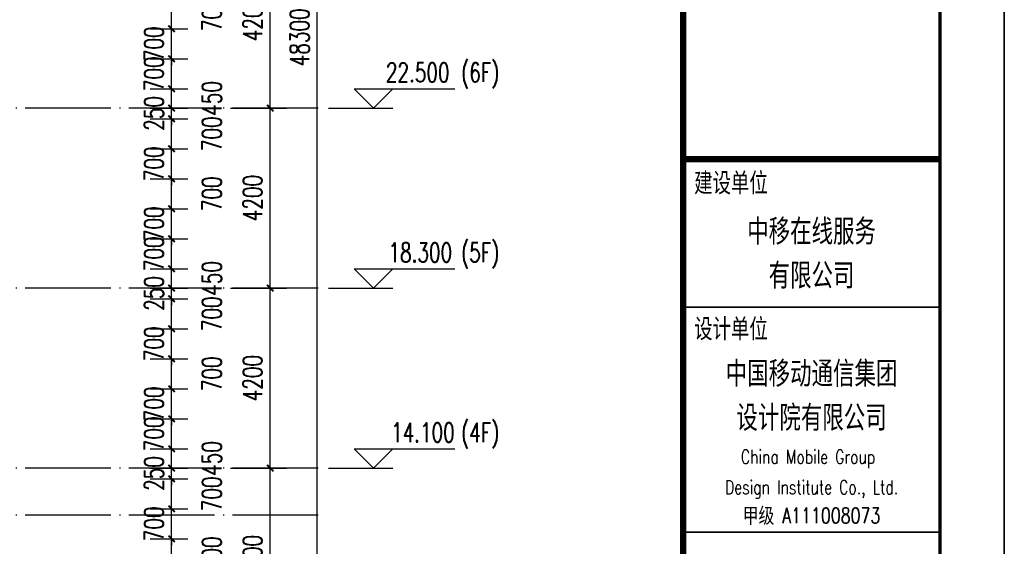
# Model space of a CAD drawing. Header units: millimetres. Extents: x 708158 to 1984082, y -168213 to -53.
# Tile 213 of 220: x 1063620 to 1086608, y -73681 to -61396. Entities that reach past the tile are written whole.
import ezdxf
from ezdxf.enums import TextEntityAlignment as Align

# ---------------------------------------------------------------- set-up
doc = ezdxf.new("R2010")
doc.units = ezdxf.units.MM
doc.header["$LTSCALE"] = 1000
doc.linetypes.add('DOTE', pattern=[2.42, 2, -0.2, 0.02, -0.2])
doc.layers.get('0').update_dxf_attribs({"color": 8})
for name, color, linetype in [('A-AXIS', 1, 'DOTE'), ('DIM_ELEV', 3, 'Continuous'), ('PUB_DIM', 3, 'Continuous'), ('PUB_TEXT', 7, 'Continuous')]:
    doc.layers.add(name, color=color, linetype=linetype)
doc.layers.add('图框', color=4, linetype='Continuous', lineweight=35)
doc.styles.add('-黑体', font='simhei.ttf', dxfattribs={"width": 0.8})
doc.styles.add('_TCH_DIM', font='SIMPLEX', dxfattribs={"bigfont": 'GBCBIG'})
doc.styles.add('_TCH_DIM_T3', font='SIMPLEX', dxfattribs={"width": 0.705882, "bigfont": 'GBCBIG'})
doc.styles.add('TK', font='complex_.ttf', dxfattribs={"width": 0.75, "bigfont": 'china'})
doc.dimstyles.new('_TCH_ARCH&&150', dxfattribs={"dimtxt": 446.25, "dimasz": 150, "dimexe": 375, "dimexo": 450, "dimgap": 189.375, "dimtad": 1, "dimdec": 0, "dimzin": 0, "dimdsep": 46, "dimtxsty": '_TCH_DIM_T3', "dimblk": 'ARCHTICK', "dimcen": 0.09, "dimclrt": 7, "dimazin": 2, "dimtfac": 1, "dimtdec": 0, "dimtix": 1, "dimtmove": 2, "dimatfit": 3, "dimfxl": 1, "dimtolj": 1, "dimtzin": 0, "dimarcsym": 0})

# ---------------------------------------------------------------- blocks, each defined once
blk = doc.blocks.new('A$C998f5811')
at = {"layer": '图框', "color": 4}
for p, q in [((0, 0), (0, 89100)), ((-7500, 39600), (-1500, 39600)), ((-7500, 34350), (-1500, 34350))]:
    blk.add_line(p, q, dxfattribs=at)
at = {"layer": '图框', "color": 4, "const_width": 74.2}
blk.add_lwpolyline([(-122400, 1500), (-1500, 1500), (-1500, 87600), (-122400, 87600)], close=True, dxfattribs=at)
at = {"layer": '图框', "const_width": 150}
blk.add_lwpolyline([(-7500, 87600), (-7500, 1500)], dxfattribs=at)
at = {"layer": '图框', "linetype": 'Continuous', "const_width": 150}
blk.add_lwpolyline([(-7500, 43050), (-1500, 43050)], dxfattribs=at)
at = {"layer": '图框', "style": '-黑体', "width": 0.7}
for s, p in [('建设单位', (-7241, 42277)), ('设计单位', (-7241, 38874))]:
    blk.add_text(s, height=450, dxfattribs=at).set_placement(p)
for s, p in [('中移在线服务', (-4500, 41114)), ('有限公司', (-4500, 40086)), ('中国移动通信集团', (-4500, 37798)), ('设计院有限公司', (-4500, 36770))]:
    blk.add_text(s, height=525, dxfattribs=at).set_placement(p, align=Align.CENTER)
at = {"layer": '图框', "color": 4, "style": 'TK', "width": 0.75}
for s, height, p in [('China Mobile Group ', 320, (-4500, 35947)), ('Design Institute Co., Ltd.', 320, (-4500, 35237)), ('甲级 A111008073', 360, (-4500, 34557))]:
    blk.add_text(s, height=height, dxfattribs=at).set_placement(p, align=Align.CENTER)
blk = doc.blocks.new('_ArchTick')
at = {"color": 0, "linetype": 'ByBlock', "const_width": 0.3}
blk.add_lwpolyline([(-0.5, -0.5), (0.5, 0.5)], dxfattribs=at)
blk = doc.blocks.new('*D279')
at = {"layer": 'Defpoints', "color": 0, "transparency": 16777216}
for p in [(1066219, -73507), (1067167, -73507), (1066219, -74207)]:
    blk.add_point(p, dxfattribs=at)
at = {"layer": 'PUB_DIM', "color": 0, "lineweight": -2, "transparency": 16777216}
for p, q in [((1066669, -73507), (1067542, -73507)), ((1067167, -74207), (1067167, -73507)), ((1066669, -74207), (1067542, -74207))]:
    blk.add_line(p, q, dxfattribs=at)
at = {"layer": 'PUB_DIM', "color": 0, "lineweight": -2, "transparency": 16777216, "xscale": 150, "yscale": 150, "zscale": 150}
for p, rotation in [((1067167, -73507), 90), ((1067167, -74207), 270)]:
    blk.add_blockref('_ArchTick', p, dxfattribs=dict(at, rotation=rotation))
at = {"layer": 'PUB_DIM', "color": 7, "transparency": 16777216, "insert": (1068105, -73857), "char_height": 446.2, "attachment_point": 5, "rotation": 90, "style": '_TCH_DIM_T3'}
blk.add_mtext('\\A1;700', dxfattribs=at)
blk = doc.blocks.new('*D280')
at = {"layer": 'Defpoints', "color": 0, "transparency": 16777216}
for p in [(1066219, -72807), (1067167, -72807), (1066219, -73507)]:
    blk.add_point(p, dxfattribs=at)
at = {"layer": 'PUB_DIM', "color": 0, "lineweight": -2, "transparency": 16777216}
for p, q in [((1066669, -72807), (1067542, -72807)), ((1067167, -72807), (1067167, -72657)), ((1067167, -73507), (1067167, -72807)), ((1066669, -73507), (1067542, -73507)), ((1067167, -73507), (1067167, -73657))]:
    blk.add_line(p, q, dxfattribs=at)
at = {"layer": 'PUB_DIM', "color": 0, "lineweight": -2, "transparency": 16777216, "xscale": 150, "yscale": 150, "zscale": 150}
for p, rotation in [((1067167, -72807), 270), ((1067167, -73507), 90)]:
    blk.add_blockref('_ArchTick', p, dxfattribs=dict(at, rotation=rotation))
at = {"layer": 'PUB_DIM', "color": 7, "transparency": 16777216, "insert": (1066755, -73157), "char_height": 446.2, "attachment_point": 5, "rotation": 90, "style": '_TCH_DIM_T3'}
blk.add_mtext('\\A1;700', dxfattribs=at)
blk = doc.blocks.new('*D281')
at = {"layer": 'Defpoints', "color": 0, "transparency": 16777216}
for p in [(1066219, -72107), (1067167, -72107), (1066219, -72807)]:
    blk.add_point(p, dxfattribs=at)
at = {"layer": 'PUB_DIM', "color": 0, "lineweight": -2, "transparency": 16777216}
for p, q in [((1066669, -72107), (1067542, -72107)), ((1067167, -72807), (1067167, -72107)), ((1066669, -72807), (1067542, -72807))]:
    blk.add_line(p, q, dxfattribs=at)
at = {"layer": 'PUB_DIM', "color": 0, "lineweight": -2, "transparency": 16777216, "xscale": 150, "yscale": 150, "zscale": 150}
for p, rotation in [((1067167, -72107), 90), ((1067167, -72807), 270)]:
    blk.add_blockref('_ArchTick', p, dxfattribs=dict(at, rotation=rotation))
at = {"layer": 'PUB_DIM', "color": 7, "transparency": 16777216, "insert": (1068105, -72457), "char_height": 446.2, "attachment_point": 5, "rotation": 90, "style": '_TCH_DIM_T3'}
blk.add_mtext('\\A1;700', dxfattribs=at)
blk = doc.blocks.new('*D282')
at = {"layer": 'Defpoints', "color": 0, "transparency": 16777216}
for p in [(1066219, -71857), (1067167, -71857), (1066219, -72107)]:
    blk.add_point(p, dxfattribs=at)
at = {"layer": 'PUB_DIM', "color": 0, "lineweight": -2, "transparency": 16777216}
for p, q in [((1067167, -71857), (1067167, -71707)), ((1066669, -71857), (1067542, -71857)), ((1067167, -72107), (1067167, -71857)), ((1066669, -72107), (1067542, -72107)), ((1067167, -72107), (1067167, -72257))]:
    blk.add_line(p, q, dxfattribs=at)
at = {"layer": 'PUB_DIM', "color": 0, "lineweight": -2, "transparency": 16777216, "xscale": 150, "yscale": 150, "zscale": 150}
for p, rotation in [((1067167, -71857), 270), ((1067167, -72107), 90)]:
    blk.add_blockref('_ArchTick', p, dxfattribs=dict(at, rotation=rotation))
at = {"layer": 'PUB_DIM', "color": 7, "transparency": 16777216, "insert": (1066755, -71982), "char_height": 446.2, "attachment_point": 5, "rotation": 90, "style": '_TCH_DIM_T3'}
blk.add_mtext('\\A1;250', dxfattribs=at)
blk = doc.blocks.new('*D283')
at = {"layer": 'Defpoints', "color": 0, "transparency": 16777216}
for p in [(1066219, -71407), (1067167, -71407), (1066219, -71857)]:
    blk.add_point(p, dxfattribs=at)
at = {"layer": 'PUB_DIM', "color": 0, "lineweight": -2, "transparency": 16777216}
for p, q in [((1066669, -71407), (1067542, -71407)), ((1067167, -71857), (1067167, -71407)), ((1066669, -71857), (1067542, -71857))]:
    blk.add_line(p, q, dxfattribs=at)
at = {"layer": 'PUB_DIM', "color": 0, "lineweight": -2, "transparency": 16777216, "xscale": 150, "yscale": 150, "zscale": 150}
for p, rotation in [((1067167, -71407), 90), ((1067167, -71857), 270)]:
    blk.add_blockref('_ArchTick', p, dxfattribs=dict(at, rotation=rotation))
at = {"layer": 'PUB_DIM', "color": 7, "transparency": 16777216, "insert": (1068105, -71632), "char_height": 446.2, "attachment_point": 5, "rotation": 90, "style": '_TCH_DIM_T3'}
blk.add_mtext('\\A1;450', dxfattribs=at)
blk = doc.blocks.new('*D284')
at = {"layer": 'Defpoints', "color": 0, "transparency": 16777216}
for p in [(1066219, -70707), (1067167, -70707), (1066219, -71407)]:
    blk.add_point(p, dxfattribs=at)
at = {"layer": 'PUB_DIM', "color": 0, "lineweight": -2, "transparency": 16777216}
for p, q in [((1066669, -70707), (1067542, -70707)), ((1067167, -71407), (1067167, -70707)), ((1066669, -71407), (1067542, -71407))]:
    blk.add_line(p, q, dxfattribs=at)
at = {"layer": 'PUB_DIM', "color": 0, "lineweight": -2, "transparency": 16777216, "xscale": 150, "yscale": 150, "zscale": 150}
for p, rotation in [((1067167, -70707), 90), ((1067167, -71407), 270)]:
    blk.add_blockref('_ArchTick', p, dxfattribs=dict(at, rotation=rotation))
at = {"layer": 'PUB_DIM', "color": 7, "transparency": 16777216, "insert": (1066755, -71057), "char_height": 446.2, "attachment_point": 5, "rotation": 90, "style": '_TCH_DIM_T3'}
blk.add_mtext('\\A1;700', dxfattribs=at)
blk = doc.blocks.new('*D285')
at = {"layer": 'Defpoints', "color": 0, "transparency": 16777216}
for p in [(1066219, -70007), (1067167, -70007), (1066219, -70707)]:
    blk.add_point(p, dxfattribs=at)
at = {"layer": 'PUB_DIM', "color": 0, "lineweight": -2, "transparency": 16777216}
for p, q in [((1067167, -70007), (1067167, -69857)), ((1066669, -70007), (1067542, -70007)), ((1067167, -70707), (1067167, -70007)), ((1066669, -70707), (1067542, -70707)), ((1067167, -70707), (1067167, -70857))]:
    blk.add_line(p, q, dxfattribs=at)
at = {"layer": 'PUB_DIM', "color": 0, "lineweight": -2, "transparency": 16777216, "xscale": 150, "yscale": 150, "zscale": 150}
for p, rotation in [((1067167, -70007), 270), ((1067167, -70707), 90)]:
    blk.add_blockref('_ArchTick', p, dxfattribs=dict(at, rotation=rotation))
at = {"layer": 'PUB_DIM', "color": 7, "transparency": 16777216, "insert": (1066755, -70357), "char_height": 446.2, "attachment_point": 5, "rotation": 90, "style": '_TCH_DIM_T3'}
blk.add_mtext('\\A1;700', dxfattribs=at)
blk = doc.blocks.new('*D286')
at = {"layer": 'Defpoints', "color": 0, "transparency": 16777216}
for p in [(1066219, -69307), (1067167, -69307), (1066219, -70007)]:
    blk.add_point(p, dxfattribs=at)
at = {"layer": 'PUB_DIM', "color": 0, "lineweight": -2, "transparency": 16777216}
for p, q in [((1066669, -69307), (1067542, -69307)), ((1067167, -70007), (1067167, -69307)), ((1066669, -70007), (1067542, -70007))]:
    blk.add_line(p, q, dxfattribs=at)
at = {"layer": 'PUB_DIM', "color": 0, "lineweight": -2, "transparency": 16777216, "xscale": 150, "yscale": 150, "zscale": 150}
for p, rotation in [((1067167, -69307), 90), ((1067167, -70007), 270)]:
    blk.add_blockref('_ArchTick', p, dxfattribs=dict(at, rotation=rotation))
at = {"layer": 'PUB_DIM', "color": 7, "transparency": 16777216, "insert": (1068105, -69657), "char_height": 446.2, "attachment_point": 5, "rotation": 90, "style": '_TCH_DIM_T3'}
blk.add_mtext('\\A1;700', dxfattribs=at)
blk = doc.blocks.new('*D287')
at = {"layer": 'Defpoints', "color": 0, "transparency": 16777216}
for p in [(1066219, -68607), (1067167, -68607), (1066219, -69307)]:
    blk.add_point(p, dxfattribs=at)
at = {"layer": 'PUB_DIM', "color": 0, "lineweight": -2, "transparency": 16777216}
for p, q in [((1067167, -68607), (1067167, -68457)), ((1066669, -68607), (1067542, -68607)), ((1067167, -69307), (1067167, -68607)), ((1066669, -69307), (1067542, -69307)), ((1067167, -69307), (1067167, -69457))]:
    blk.add_line(p, q, dxfattribs=at)
at = {"layer": 'PUB_DIM', "color": 0, "lineweight": -2, "transparency": 16777216, "xscale": 150, "yscale": 150, "zscale": 150}
for p, rotation in [((1067167, -68607), 270), ((1067167, -69307), 90)]:
    blk.add_blockref('_ArchTick', p, dxfattribs=dict(at, rotation=rotation))
at = {"layer": 'PUB_DIM', "color": 7, "transparency": 16777216, "insert": (1066755, -68957), "char_height": 446.2, "attachment_point": 5, "rotation": 90, "style": '_TCH_DIM_T3'}
blk.add_mtext('\\A1;700', dxfattribs=at)
blk = doc.blocks.new('*D288')
at = {"layer": 'Defpoints', "color": 0, "transparency": 16777216}
for p in [(1066219, -67907), (1067167, -67907), (1066219, -68607)]:
    blk.add_point(p, dxfattribs=at)
at = {"layer": 'PUB_DIM', "color": 0, "lineweight": -2, "transparency": 16777216}
for p, q in [((1066669, -67907), (1067542, -67907)), ((1067167, -68607), (1067167, -67907)), ((1066669, -68607), (1067542, -68607))]:
    blk.add_line(p, q, dxfattribs=at)
at = {"layer": 'PUB_DIM', "color": 0, "lineweight": -2, "transparency": 16777216, "xscale": 150, "yscale": 150, "zscale": 150}
for p, rotation in [((1067167, -67907), 90), ((1067167, -68607), 270)]:
    blk.add_blockref('_ArchTick', p, dxfattribs=dict(at, rotation=rotation))
at = {"layer": 'PUB_DIM', "color": 7, "transparency": 16777216, "insert": (1068105, -68257), "char_height": 446.2, "attachment_point": 5, "rotation": 90, "style": '_TCH_DIM_T3'}
blk.add_mtext('\\A1;700', dxfattribs=at)
blk = doc.blocks.new('*D289')
at = {"layer": 'Defpoints', "color": 0, "transparency": 16777216}
for p in [(1066219, -67657), (1067167, -67657), (1066219, -67907)]:
    blk.add_point(p, dxfattribs=at)
at = {"layer": 'PUB_DIM', "color": 0, "lineweight": -2, "transparency": 16777216}
for p, q in [((1067167, -67657), (1067167, -67507)), ((1066669, -67657), (1067542, -67657)), ((1067167, -67907), (1067167, -67657)), ((1066669, -67907), (1067542, -67907)), ((1067167, -67907), (1067167, -68057))]:
    blk.add_line(p, q, dxfattribs=at)
at = {"layer": 'PUB_DIM', "color": 0, "lineweight": -2, "transparency": 16777216, "xscale": 150, "yscale": 150, "zscale": 150}
for p, rotation in [((1067167, -67657), 270), ((1067167, -67907), 90)]:
    blk.add_blockref('_ArchTick', p, dxfattribs=dict(at, rotation=rotation))
at = {"layer": 'PUB_DIM', "color": 7, "transparency": 16777216, "insert": (1066755, -67782), "char_height": 446.2, "attachment_point": 5, "rotation": 90, "style": '_TCH_DIM_T3'}
blk.add_mtext('\\A1;250', dxfattribs=at)
blk = doc.blocks.new('*D290')
at = {"layer": 'Defpoints', "color": 0, "transparency": 16777216}
for p in [(1066219, -67207), (1067167, -67207), (1066219, -67657)]:
    blk.add_point(p, dxfattribs=at)
at = {"layer": 'PUB_DIM', "color": 0, "lineweight": -2, "transparency": 16777216}
for p, q in [((1066669, -67207), (1067542, -67207)), ((1067167, -67657), (1067167, -67207)), ((1066669, -67657), (1067542, -67657))]:
    blk.add_line(p, q, dxfattribs=at)
at = {"layer": 'PUB_DIM', "color": 0, "lineweight": -2, "transparency": 16777216, "xscale": 150, "yscale": 150, "zscale": 150}
for p, rotation in [((1067167, -67207), 90), ((1067167, -67657), 270)]:
    blk.add_blockref('_ArchTick', p, dxfattribs=dict(at, rotation=rotation))
at = {"layer": 'PUB_DIM', "color": 7, "transparency": 16777216, "insert": (1068105, -67432), "char_height": 446.2, "attachment_point": 5, "rotation": 90, "style": '_TCH_DIM_T3'}
blk.add_mtext('\\A1;450', dxfattribs=at)
blk = doc.blocks.new('*D291')
at = {"layer": 'Defpoints', "color": 0, "transparency": 16777216}
for p in [(1066219, -66507), (1067167, -66507), (1066219, -67207)]:
    blk.add_point(p, dxfattribs=at)
at = {"layer": 'PUB_DIM', "color": 0, "lineweight": -2, "transparency": 16777216}
for p, q in [((1066669, -66507), (1067542, -66507)), ((1067167, -67207), (1067167, -66507)), ((1066669, -67207), (1067542, -67207))]:
    blk.add_line(p, q, dxfattribs=at)
at = {"layer": 'PUB_DIM', "color": 0, "lineweight": -2, "transparency": 16777216, "xscale": 150, "yscale": 150, "zscale": 150}
for p, rotation in [((1067167, -66507), 90), ((1067167, -67207), 270)]:
    blk.add_blockref('_ArchTick', p, dxfattribs=dict(at, rotation=rotation))
at = {"layer": 'PUB_DIM', "color": 7, "transparency": 16777216, "insert": (1066755, -66857), "char_height": 446.2, "attachment_point": 5, "rotation": 90, "style": '_TCH_DIM_T3'}
blk.add_mtext('\\A1;700', dxfattribs=at)
blk = doc.blocks.new('*D292')
at = {"layer": 'Defpoints', "color": 0, "transparency": 16777216}
for p in [(1066219, -65807), (1067167, -65807), (1066219, -66507)]:
    blk.add_point(p, dxfattribs=at)
at = {"layer": 'PUB_DIM', "color": 0, "lineweight": -2, "transparency": 16777216}
for p, q in [((1067167, -65807), (1067167, -65657)), ((1066669, -65807), (1067542, -65807)), ((1067167, -66507), (1067167, -65807)), ((1066669, -66507), (1067542, -66507)), ((1067167, -66507), (1067167, -66657))]:
    blk.add_line(p, q, dxfattribs=at)
at = {"layer": 'PUB_DIM', "color": 0, "lineweight": -2, "transparency": 16777216, "xscale": 150, "yscale": 150, "zscale": 150}
for p, rotation in [((1067167, -65807), 270), ((1067167, -66507), 90)]:
    blk.add_blockref('_ArchTick', p, dxfattribs=dict(at, rotation=rotation))
at = {"layer": 'PUB_DIM', "color": 7, "transparency": 16777216, "insert": (1066755, -66157), "char_height": 446.2, "attachment_point": 5, "rotation": 90, "style": '_TCH_DIM_T3'}
blk.add_mtext('\\A1;700', dxfattribs=at)
blk = doc.blocks.new('*D293')
at = {"layer": 'Defpoints', "color": 0, "transparency": 16777216}
for p in [(1066219, -65107), (1067167, -65107), (1066219, -65807)]:
    blk.add_point(p, dxfattribs=at)
at = {"layer": 'PUB_DIM', "color": 0, "lineweight": -2, "transparency": 16777216}
for p, q in [((1066669, -65107), (1067542, -65107)), ((1067167, -65807), (1067167, -65107)), ((1066669, -65807), (1067542, -65807))]:
    blk.add_line(p, q, dxfattribs=at)
at = {"layer": 'PUB_DIM', "color": 0, "lineweight": -2, "transparency": 16777216, "xscale": 150, "yscale": 150, "zscale": 150}
for p, rotation in [((1067167, -65107), 90), ((1067167, -65807), 270)]:
    blk.add_blockref('_ArchTick', p, dxfattribs=dict(at, rotation=rotation))
at = {"layer": 'PUB_DIM', "color": 7, "transparency": 16777216, "insert": (1068105, -65457), "char_height": 446.2, "attachment_point": 5, "rotation": 90, "style": '_TCH_DIM_T3'}
blk.add_mtext('\\A1;700', dxfattribs=at)
blk = doc.blocks.new('*D294')
at = {"layer": 'Defpoints', "color": 0, "transparency": 16777216}
for p in [(1066219, -64407), (1067167, -64407), (1066219, -65107)]:
    blk.add_point(p, dxfattribs=at)
at = {"layer": 'PUB_DIM', "color": 0, "lineweight": -2, "transparency": 16777216}
for p, q in [((1067167, -64407), (1067167, -64257)), ((1066669, -64407), (1067542, -64407)), ((1067167, -65107), (1067167, -64407)), ((1066669, -65107), (1067542, -65107)), ((1067167, -65107), (1067167, -65257))]:
    blk.add_line(p, q, dxfattribs=at)
at = {"layer": 'PUB_DIM', "color": 0, "lineweight": -2, "transparency": 16777216, "xscale": 150, "yscale": 150, "zscale": 150}
for p, rotation in [((1067167, -64407), 270), ((1067167, -65107), 90)]:
    blk.add_blockref('_ArchTick', p, dxfattribs=dict(at, rotation=rotation))
at = {"layer": 'PUB_DIM', "color": 7, "transparency": 16777216, "insert": (1066755, -64757), "char_height": 446.2, "attachment_point": 5, "rotation": 90, "style": '_TCH_DIM_T3'}
blk.add_mtext('\\A1;700', dxfattribs=at)
blk = doc.blocks.new('*D295')
at = {"layer": 'Defpoints', "color": 0, "transparency": 16777216}
for p in [(1066219, -63707), (1067167, -63707), (1066219, -64407)]:
    blk.add_point(p, dxfattribs=at)
at = {"layer": 'PUB_DIM', "color": 0, "lineweight": -2, "transparency": 16777216}
for p, q in [((1066669, -63707), (1067542, -63707)), ((1067167, -64407), (1067167, -63707)), ((1066669, -64407), (1067542, -64407))]:
    blk.add_line(p, q, dxfattribs=at)
at = {"layer": 'PUB_DIM', "color": 0, "lineweight": -2, "transparency": 16777216, "xscale": 150, "yscale": 150, "zscale": 150}
for p, rotation in [((1067167, -63707), 90), ((1067167, -64407), 270)]:
    blk.add_blockref('_ArchTick', p, dxfattribs=dict(at, rotation=rotation))
at = {"layer": 'PUB_DIM', "color": 7, "transparency": 16777216, "insert": (1068105, -64057), "char_height": 446.2, "attachment_point": 5, "rotation": 90, "style": '_TCH_DIM_T3'}
blk.add_mtext('\\A1;700', dxfattribs=at)
blk = doc.blocks.new('*D296')
at = {"layer": 'Defpoints', "color": 0, "transparency": 16777216}
for p in [(1066219, -63457), (1067167, -63457), (1066219, -63707)]:
    blk.add_point(p, dxfattribs=at)
at = {"layer": 'PUB_DIM', "color": 0, "lineweight": -2, "transparency": 16777216}
for p, q in [((1067167, -63457), (1067167, -63307)), ((1066669, -63457), (1067542, -63457)), ((1067167, -63707), (1067167, -63457)), ((1066669, -63707), (1067542, -63707)), ((1067167, -63707), (1067167, -63857))]:
    blk.add_line(p, q, dxfattribs=at)
at = {"layer": 'PUB_DIM', "color": 0, "lineweight": -2, "transparency": 16777216, "xscale": 150, "yscale": 150, "zscale": 150}
for p, rotation in [((1067167, -63457), 270), ((1067167, -63707), 90)]:
    blk.add_blockref('_ArchTick', p, dxfattribs=dict(at, rotation=rotation))
at = {"layer": 'PUB_DIM', "color": 7, "transparency": 16777216, "insert": (1066755, -63582), "char_height": 446.2, "attachment_point": 5, "rotation": 90, "style": '_TCH_DIM_T3'}
blk.add_mtext('\\A1;250', dxfattribs=at)
blk = doc.blocks.new('*D297')
at = {"layer": 'Defpoints', "color": 0, "transparency": 16777216}
for p in [(1066219, -63007), (1067167, -63007), (1066219, -63457)]:
    blk.add_point(p, dxfattribs=at)
at = {"layer": 'PUB_DIM', "color": 0, "lineweight": -2, "transparency": 16777216}
for p, q in [((1066669, -63007), (1067542, -63007)), ((1067167, -63457), (1067167, -63007)), ((1066669, -63457), (1067542, -63457))]:
    blk.add_line(p, q, dxfattribs=at)
at = {"layer": 'PUB_DIM', "color": 0, "lineweight": -2, "transparency": 16777216, "xscale": 150, "yscale": 150, "zscale": 150}
for p, rotation in [((1067167, -63007), 90), ((1067167, -63457), 270)]:
    blk.add_blockref('_ArchTick', p, dxfattribs=dict(at, rotation=rotation))
at = {"layer": 'PUB_DIM', "color": 7, "transparency": 16777216, "insert": (1068105, -63232), "char_height": 446.2, "attachment_point": 5, "rotation": 90, "style": '_TCH_DIM_T3'}
blk.add_mtext('\\A1;450', dxfattribs=at)
blk = doc.blocks.new('*D298')
at = {"layer": 'Defpoints', "color": 0, "transparency": 16777216}
for p in [(1066219, -62307), (1067167, -62307), (1066219, -63007)]:
    blk.add_point(p, dxfattribs=at)
at = {"layer": 'PUB_DIM', "color": 0, "lineweight": -2, "transparency": 16777216}
for p, q in [((1066669, -62307), (1067542, -62307)), ((1067167, -63007), (1067167, -62307)), ((1066669, -63007), (1067542, -63007))]:
    blk.add_line(p, q, dxfattribs=at)
at = {"layer": 'PUB_DIM', "color": 0, "lineweight": -2, "transparency": 16777216, "xscale": 150, "yscale": 150, "zscale": 150}
for p, rotation in [((1067167, -62307), 90), ((1067167, -63007), 270)]:
    blk.add_blockref('_ArchTick', p, dxfattribs=dict(at, rotation=rotation))
at = {"layer": 'PUB_DIM', "color": 7, "transparency": 16777216, "insert": (1066755, -62657), "char_height": 446.2, "attachment_point": 5, "rotation": 90, "style": '_TCH_DIM_T3'}
blk.add_mtext('\\A1;700', dxfattribs=at)
blk = doc.blocks.new('*D299')
at = {"layer": 'Defpoints', "color": 0, "transparency": 16777216}
for p in [(1066219, -61607), (1067167, -61607), (1066219, -62307)]:
    blk.add_point(p, dxfattribs=at)
at = {"layer": 'PUB_DIM', "color": 0, "lineweight": -2, "transparency": 16777216}
for p, q in [((1067167, -61607), (1067167, -61457)), ((1066669, -61607), (1067542, -61607)), ((1067167, -62307), (1067167, -61607)), ((1066669, -62307), (1067542, -62307)), ((1067167, -62307), (1067167, -62457))]:
    blk.add_line(p, q, dxfattribs=at)
at = {"layer": 'PUB_DIM', "color": 0, "lineweight": -2, "transparency": 16777216, "xscale": 150, "yscale": 150, "zscale": 150}
for p, rotation in [((1067167, -61607), 270), ((1067167, -62307), 90)]:
    blk.add_blockref('_ArchTick', p, dxfattribs=dict(at, rotation=rotation))
at = {"layer": 'PUB_DIM', "color": 7, "transparency": 16777216, "insert": (1066755, -61957), "char_height": 446.2, "attachment_point": 5, "rotation": 90, "style": '_TCH_DIM_T3'}
blk.add_mtext('\\A1;700', dxfattribs=at)
blk = doc.blocks.new('*D300')
at = {"layer": 'Defpoints', "color": 0, "transparency": 16777216}
for p in [(1066219, -60907), (1067167, -60907), (1066219, -61607)]:
    blk.add_point(p, dxfattribs=at)
at = {"layer": 'PUB_DIM', "color": 0, "lineweight": -2, "transparency": 16777216}
for p, q in [((1066669, -60907), (1067542, -60907)), ((1067167, -61607), (1067167, -60907)), ((1066669, -61607), (1067542, -61607))]:
    blk.add_line(p, q, dxfattribs=at)
at = {"layer": 'PUB_DIM', "color": 0, "lineweight": -2, "transparency": 16777216, "xscale": 150, "yscale": 150, "zscale": 150}
for p, rotation in [((1067167, -60907), 90), ((1067167, -61607), 270)]:
    blk.add_blockref('_ArchTick', p, dxfattribs=dict(at, rotation=rotation))
at = {"layer": 'PUB_DIM', "color": 7, "transparency": 16777216, "insert": (1068105, -61257), "char_height": 446.2, "attachment_point": 5, "rotation": 90, "style": '_TCH_DIM_T3'}
blk.add_mtext('\\A1;700', dxfattribs=at)
blk = doc.blocks.new('*D755')
at = {"layer": 'Defpoints', "color": 0, "transparency": 16777216}
for p in [(1068094, -37657), (1070567, -37657), (1068094, -85957)]:
    blk.add_point(p, dxfattribs=at)
at = {"layer": 'PUB_DIM', "color": 0, "lineweight": -2, "transparency": 16777216}
for p, q in [((1068544, -37657), (1070942, -37657)), ((1070567, -85957), (1070567, -37657)), ((1068544, -85957), (1070942, -85957))]:
    blk.add_line(p, q, dxfattribs=at)
at = {"layer": 'PUB_DIM', "color": 0, "lineweight": -2, "transparency": 16777216, "xscale": 150, "yscale": 150, "zscale": 150}
for p, rotation in [((1070567, -37657), 90), ((1070567, -85957), 270)]:
    blk.add_blockref('_ArchTick', p, dxfattribs=dict(at, rotation=rotation))
at = {"layer": 'PUB_DIM', "color": 7, "transparency": 16777216, "insert": (1070155, -61807), "char_height": 446.2, "attachment_point": 5, "rotation": 90, "style": '_TCH_DIM_T3'}
blk.add_mtext('\\A1;48300', dxfattribs=at)
blk = doc.blocks.new('*D758')
at = {"layer": 'Defpoints', "color": 0, "transparency": 16777216}
for p in [(1068094, -71857), (1069471, -71857), (1068094, -76057)]:
    blk.add_point(p, dxfattribs=at)
at = {"layer": 'PUB_DIM', "color": 0, "lineweight": -2, "transparency": 16777216}
for p, q in [((1068544, -71857), (1069846, -71857)), ((1069471, -76057), (1069471, -71857)), ((1068544, -76057), (1069846, -76057))]:
    blk.add_line(p, q, dxfattribs=at)
at = {"layer": 'PUB_DIM', "color": 0, "lineweight": -2, "transparency": 16777216, "xscale": 150, "yscale": 150, "zscale": 150}
for p, rotation in [((1069471, -71857), 90), ((1069471, -76057), 270)]:
    blk.add_blockref('_ArchTick', p, dxfattribs=dict(at, rotation=rotation))
at = {"layer": 'PUB_DIM', "color": 7, "transparency": 16777216, "insert": (1069058, -73957), "char_height": 446.2, "attachment_point": 5, "rotation": 90, "style": '_TCH_DIM_T3'}
blk.add_mtext('\\A1;4200', dxfattribs=at)
blk = doc.blocks.new('*D759')
at = {"layer": 'Defpoints', "color": 0, "transparency": 16777216}
for p in [(1068094, -67657), (1069471, -67657), (1068094, -71857)]:
    blk.add_point(p, dxfattribs=at)
at = {"layer": 'PUB_DIM', "color": 0, "lineweight": -2, "transparency": 16777216}
for p, q in [((1068544, -67657), (1069846, -67657)), ((1069471, -71857), (1069471, -67657)), ((1068544, -71857), (1069846, -71857))]:
    blk.add_line(p, q, dxfattribs=at)
at = {"layer": 'PUB_DIM', "color": 0, "lineweight": -2, "transparency": 16777216, "xscale": 150, "yscale": 150, "zscale": 150}
for p, rotation in [((1069471, -67657), 90), ((1069471, -71857), 270)]:
    blk.add_blockref('_ArchTick', p, dxfattribs=dict(at, rotation=rotation))
at = {"layer": 'PUB_DIM', "color": 7, "transparency": 16777216, "insert": (1069058, -69757), "char_height": 446.2, "attachment_point": 5, "rotation": 90, "style": '_TCH_DIM_T3'}
blk.add_mtext('\\A1;4200', dxfattribs=at)
blk = doc.blocks.new('*D760')
at = {"layer": 'Defpoints', "color": 0, "transparency": 16777216}
for p in [(1068094, -63457), (1069471, -63457), (1068094, -67657)]:
    blk.add_point(p, dxfattribs=at)
at = {"layer": 'PUB_DIM', "color": 0, "lineweight": -2, "transparency": 16777216}
for p, q in [((1068544, -63457), (1069846, -63457)), ((1069471, -67657), (1069471, -63457)), ((1068544, -67657), (1069846, -67657))]:
    blk.add_line(p, q, dxfattribs=at)
at = {"layer": 'PUB_DIM', "color": 0, "lineweight": -2, "transparency": 16777216, "xscale": 150, "yscale": 150, "zscale": 150}
for p, rotation in [((1069471, -63457), 90), ((1069471, -67657), 270)]:
    blk.add_blockref('_ArchTick', p, dxfattribs=dict(at, rotation=rotation))
at = {"layer": 'PUB_DIM', "color": 7, "transparency": 16777216, "insert": (1069058, -65557), "char_height": 446.2, "attachment_point": 5, "rotation": 90, "style": '_TCH_DIM_T3'}
blk.add_mtext('\\A1;4200', dxfattribs=at)
blk = doc.blocks.new('*D761')
at = {"layer": 'Defpoints', "color": 0, "transparency": 16777216}
for p in [(1068094, -59257), (1069471, -59257), (1068094, -63457)]:
    blk.add_point(p, dxfattribs=at)
at = {"layer": 'PUB_DIM', "color": 0, "lineweight": -2, "transparency": 16777216}
for p, q in [((1068544, -59257), (1069846, -59257)), ((1069471, -63457), (1069471, -59257)), ((1068544, -63457), (1069846, -63457))]:
    blk.add_line(p, q, dxfattribs=at)
at = {"layer": 'PUB_DIM', "color": 0, "lineweight": -2, "transparency": 16777216, "xscale": 150, "yscale": 150, "zscale": 150}
for p, rotation in [((1069471, -59257), 90), ((1069471, -63457), 270)]:
    blk.add_blockref('_ArchTick', p, dxfattribs=dict(at, rotation=rotation))
at = {"layer": 'PUB_DIM', "color": 7, "transparency": 16777216, "insert": (1069058, -61357), "char_height": 446.2, "attachment_point": 5, "rotation": 90, "style": '_TCH_DIM_T3'}
blk.add_mtext('\\A1;4200', dxfattribs=at)

msp = doc.modelspace()

# ---------------------------------------------------------------- linework, layer by layer
at = {"layer": 'A-AXIS'}
for p, q in [((1070590.5, -63456.7), (1028603.6, -63456.7)), ((1070590.5, -67656.7), (1028603.6, -67656.7)), ((1070590.5, -71856.7), (1028603.6, -71856.7)), ((1070590.5, -72956.7), (1028603.6, -72956.7))]:
    msp.add_line(p, q, dxfattribs=at)
at = {"layer": 'DIM_ELEV'}
for p, q in [((1071877.9, -63456.7), (1071427.9, -63006.7)), ((1071427.9, -63006.7), (1073775.4, -63006.7)), ((1071877.9, -63456.7), (1072327.9, -63006.7)), ((1070827.9, -63456.7), (1072327.9, -63456.7)), ((1071877.9, -67656.7), (1071427.9, -67206.7)), ((1071427.9, -67206.7), (1073775.4, -67206.7)), ((1071877.9, -67656.7), (1072327.9, -67206.7)), ((1070827.9, -67656.7), (1072327.9, -67656.7)), ((1071877.9, -71856.7), (1071427.9, -71406.7)), ((1071427.9, -71406.7), (1073775.4, -71406.7)), ((1071877.9, -71856.7), (1072327.9, -71406.7)), ((1070827.9, -71856.7), (1072327.9, -71856.7))]:
    msp.add_line(p, q, dxfattribs=at)

# ---------------------------------------------------------------- block references
msp.add_blockref('A$C998f5811', (1086607.6, -107699.9))

# ---------------------------------------------------------------- texts
at = {"layer": 'PUB_TEXT', "style": '_TCH_DIM', "width": 0.705882}
for s, p in [('22.500', (1072170.4, -62849.2)), ('(6F)', (1073925.4, -62849.2)), ('18.300', (1072230.4, -67049.2)), ('(5F)', (1073925.4, -67049.2)), ('14.100', (1072290.4, -71249.2)), ('(4F)', (1073925.4, -71249.2))]:
    msp.add_text(s, height=446.25, dxfattribs=at).set_placement(p)

# ---------------------------------------------------------------- dimensions: what is measured, and where the dimension line sits
at = {"layer": 'PUB_DIM'}
for p1, p2, distance, picture, middle in [((1068094.2, -85956.7), (1068094.2, -37656.7), -2473.1, '*D755', (1070154.8, -61806.7)), ((1068094.2, -63456.7), (1068094.2, -59256.7), -1376.7, '*D761', (1069058.4, -61356.7)), ((1066219.5, -62306.7), (1066219.5, -61606.7), -947.8, '*D299', (1066754.7, -61956.7)), ((1066219.5, -63706.7), (1066219.5, -63456.7), -947.8, '*D296', (1066754.7, -63581.7)), ((1068094.2, -67656.7), (1068094.2, -63456.7), -1376.7, '*D760', (1069058.4, -65556.7)), ((1066219.5, -65106.7), (1066219.5, -64406.7), -947.8, '*D294', (1066754.7, -64756.7)), ((1066219.5, -66506.7), (1066219.5, -65806.7), -947.8, '*D292', (1066754.7, -66156.7)), ((1066219.5, -67906.7), (1066219.5, -67656.7), -947.8, '*D289', (1066754.7, -67781.7)), ((1068094.2, -71856.7), (1068094.2, -67656.7), -1376.7, '*D759', (1069058.4, -69756.7)), ((1066219.5, -69306.7), (1066219.5, -68606.7), -947.8, '*D287', (1066754.7, -68956.7)), ((1066219.5, -70706.7), (1066219.5, -70006.7), -947.8, '*D285', (1066754.7, -70356.7)), ((1066219.5, -72106.7), (1066219.5, -71856.7), -947.8, '*D282', (1066754.7, -71981.7)), ((1068094.2, -76056.7), (1068094.2, -71856.7), -1376.7, '*D758', (1069058.4, -73956.7)), ((1066219.5, -73506.7), (1066219.5, -72806.7), -947.8, '*D280', (1066754.7, -73156.7))]:
    dim = msp.add_aligned_dim(p1=p1, p2=p2, distance=distance, dimstyle='_TCH_ARCH&&150', dxfattribs=at)
    dim.commit()
    dim.dimension.update_dxf_attribs({"geometry": picture, "text_midpoint": middle})
for base, p1, p2, picture, middle in [((1067167.2, -60906.7), (1066219.5, -61606.7), (1066219.5, -60906.7), '*D300', (1068104.7, -61256.7)), ((1067167.2, -62306.7), (1066219.5, -63006.7), (1066219.5, -62306.7), '*D298', (1066754.7, -62656.7)), ((1067167.2, -63006.7), (1066219.5, -63456.7), (1066219.5, -63006.7), '*D297', (1068104.7, -63231.7)), ((1067167.2, -63706.7), (1066219.5, -64406.7), (1066219.5, -63706.7), '*D295', (1068104.7, -64056.7)), ((1067167.2, -65106.7), (1066219.5, -65806.7), (1066219.5, -65106.7), '*D293', (1068104.7, -65456.7)), ((1067167.2, -66506.7), (1066219.5, -67206.7), (1066219.5, -66506.7), '*D291', (1066754.7, -66856.7)), ((1067167.2, -67206.7), (1066219.5, -67656.7), (1066219.5, -67206.7), '*D290', (1068104.7, -67431.7)), ((1067167.2, -67906.7), (1066219.5, -68606.7), (1066219.5, -67906.7), '*D288', (1068104.7, -68256.7)), ((1067167.2, -69306.7), (1066219.5, -70006.7), (1066219.5, -69306.7), '*D286', (1068104.7, -69656.7)), ((1067167.2, -70706.7), (1066219.5, -71406.7), (1066219.5, -70706.7), '*D284', (1066754.7, -71056.7)), ((1067167.2, -71406.7), (1066219.5, -71856.7), (1066219.5, -71406.7), '*D283', (1068104.7, -71631.7)), ((1067167.2, -72106.7), (1066219.5, -72806.7), (1066219.5, -72106.7), '*D281', (1068104.7, -72456.7)), ((1067167.2, -73506.7), (1066219.5, -74206.7), (1066219.5, -73506.7), '*D279', (1068104.7, -73856.7))]:
    dim = msp.add_linear_dim(base=base, p1=p1, p2=p2, angle=90, dimstyle='_TCH_ARCH&&150', dxfattribs=at)
    dim.commit()
    dim.dimension.update_dxf_attribs({"geometry": picture, "text_midpoint": middle, "dimtype": 129})

doc.saveas('drawing.dxf')
